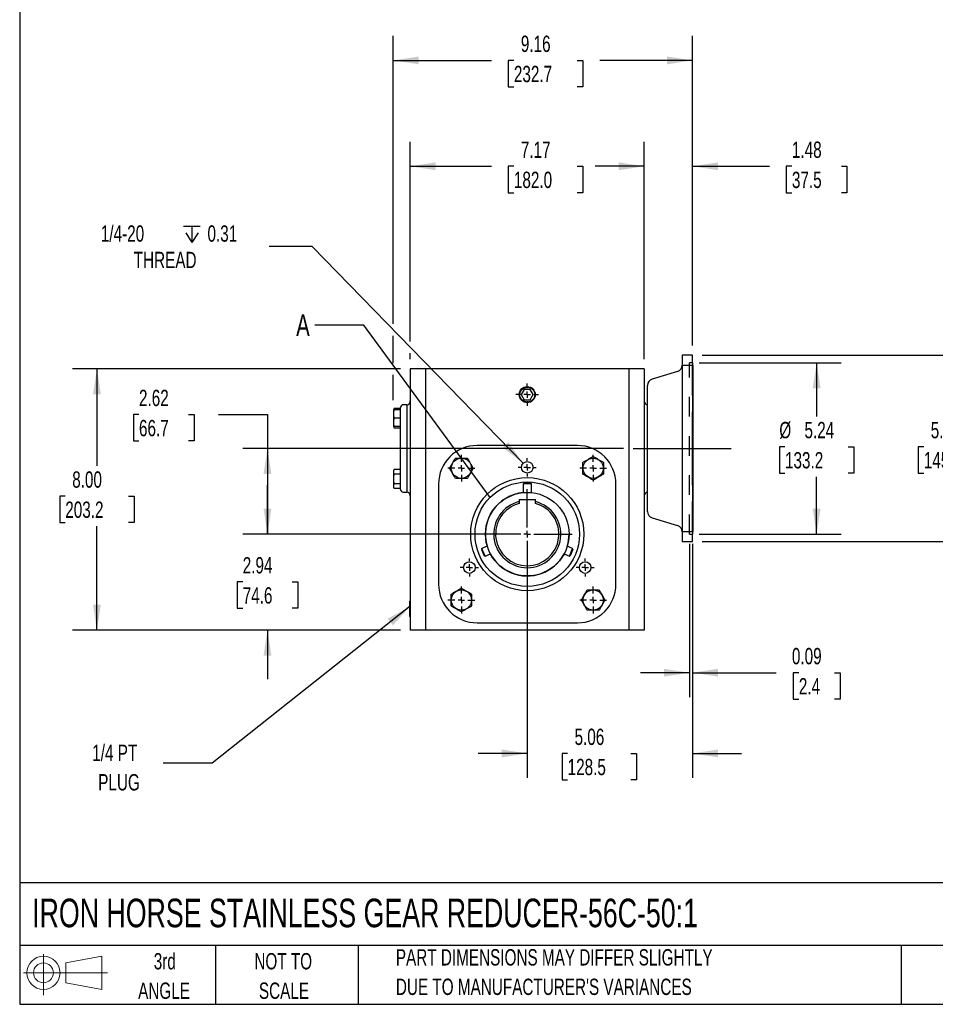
# Model space of a CAD drawing. Header units: inches. Extents: x 0.2 to 10.8, y 0.2 to 8.2.
# Tile 1 of 18: x 0.2 to 4.9, y 0.2 to 5.3. Entities that reach past the tile are written whole.
import ezdxf

# ---------------------------------------------------------------- set-up
doc = ezdxf.new("R2010")
doc.units = ezdxf.units.IN
doc.header["$MEASUREMENT"] = 0
doc.linetypes.add('CENTERX2', pattern=[0.8, 0.5, -0.1, 0.1, -0.1])
doc.linetypes.add('HIDDEN', pattern=[0.075, 0.05, -0.025])
for name, color, linetype in [('CENTER', 40, 'CENTERX2'), ('HIDDEN', 102, 'HIDDEN'), ('SLD-DEFPOINTS', 7, 'Continuous')]:
    doc.layers.add(name, color=color, linetype=linetype)
doc.layers.add('DIMENSIONS', color=140, linetype='Continuous', lineweight=25)
doc.layers.add('TEXT', color=140, linetype='Continuous', lineweight=25)
doc.styles.add('SLDTEXTSTYLE0', font='TXT', dxfattribs={"width": 0.7})
doc.dimstyles.new('SLDDIMSTYLE0', dxfattribs={"dimtxt": 0.084961, "dimasz": 0.13, "dimexe": 0, "dimexo": 0.0625, "dimgap": 0.02124, "dimtad": 0, "dimtih": 1, "dimtoh": 1, "dimlfac": 6, "dimrnd": 1e-09, "dimzin": 12, "dimdsep": 46, "dimtxsty": 'SLDTEXTSTYLE0', "dimsah": 1, "dimcen": 0.09, "dimadec": 0, "dimazin": 3, "dimtfac": 1, "dimtofl": 0, "dimtmove": 0, "dimatfit": 3, "dimfxl": 0, "dimfrac": 2, "dimtolj": 1, "dimtzin": 12, "dimarcsym": 0})
doc.dimstyles.new('SLDDIMSTYLE1', dxfattribs={"dimtxt": 0.084961, "dimasz": 0.13, "dimexe": 0, "dimexo": 0.0625, "dimgap": 0.02124, "dimtad": 0, "dimtih": 1, "dimtoh": 1, "dimlfac": 6, "dimrnd": 1e-09, "dimdsep": 46, "dimtxsty": 'SLDTEXTSTYLE0', "dimsah": 1, "dimcen": 0.09, "dimadec": 0, "dimazin": 2, "dimtfac": 1, "dimtmove": 0, "dimatfit": 0, "dimfxl": 0, "dimfrac": 2, "dimtolj": 1, "dimtzin": 12, "dimarcsym": 0})
doc.dimstyles.new('SLDDIMSTYLE2', dxfattribs={"dimtxt": 0.084961, "dimasz": 0.13, "dimexe": 0, "dimexo": 0.0625, "dimgap": 0.02124, "dimtad": 0, "dimtih": 1, "dimtoh": 1, "dimlfac": 6, "dimrnd": 1e-09, "dimzin": 12, "dimdsep": 46, "dimtxsty": 'SLDTEXTSTYLE0', "dimsah": 1, "dimcen": 0.09, "dimadec": 0, "dimazin": 3, "dimtfac": 1, "dimtmove": 0, "dimatfit": 0, "dimfxl": 0, "dimfrac": 2, "dimtolj": 1, "dimtzin": 12, "dimarcsym": 0})
doc.dimstyles.new('SLDDIMSTYLE3', dxfattribs={"dimtxt": 0.084961, "dimasz": 0.13, "dimexe": 0, "dimexo": 0.0625, "dimgap": 0.02124, "dimtad": 0, "dimtih": 1, "dimtoh": 1, "dimlfac": 6, "dimrnd": 1e-09, "dimzin": 4, "dimdsep": 46, "dimtxsty": 'SLDTEXTSTYLE0', "dimsah": 1, "dimcen": 0.09, "dimadec": 0, "dimazin": 1, "dimtfac": 1, "dimtofl": 0, "dimtmove": 0, "dimatfit": 3, "dimfxl": 0, "dimfrac": 2, "dimtolj": 1, "dimtzin": 12, "dimarcsym": 0})
doc.dimstyles.new('SLDDIMSTYLE4', dxfattribs={"dimtxt": 0.084961, "dimasz": 0.13, "dimexe": 0, "dimexo": 0.0625, "dimgap": 0.02124, "dimtad": 0, "dimtih": 1, "dimtoh": 1, "dimlfac": 6, "dimrnd": 1e-09, "dimzin": 12, "dimdsep": 46, "dimtxsty": 'SLDTEXTSTYLE0', "dimsah": 1, "dimcen": 0, "dimadec": 0, "dimazin": 3, "dimtfac": 1, "dimtofl": 0, "dimtmove": 0, "dimatfit": 3, "dimfxl": 0, "dimfrac": 2, "dimtolj": 1, "dimtzin": 12, "dimarcsym": 0})
doc.dimstyles.new('SLDDIMSTYLE5', dxfattribs={"dimtxt": 0.18, "dimasz": 0.13, "dimexe": 0, "dimexo": 0.0625, "dimgap": 0, "dimtad": 0, "dimtih": 1, "dimtoh": 1, "dimdec": 0, "dimrnd": 1e-09, "dimzin": 0, "dimdsep": 46, "dimtxsty": 'Standard', "dimsah": 1, "dimcen": 0.09, "dimadec": 0, "dimazin": 0, "dimtfac": 0.13, "dimtdec": 0, "dimtofl": 0, "dimtmove": 0, "dimatfit": 3, "dimfxl": 0, "dimfrac": 2, "dimtolj": 1, "dimtzin": 0, "dimarcsym": 0})
doc.dimstyles.new('SLDDIMSTYLE6', dxfattribs={"dimtxt": 0.18, "dimasz": 0.13, "dimexe": 0, "dimexo": 0.0625, "dimgap": 0, "dimtad": 0, "dimtih": 1, "dimtoh": 1, "dimdec": 0, "dimrnd": 1e-09, "dimzin": 0, "dimdsep": 46, "dimtxsty": 'Standard', "dimblk1": 'NONE', "dimblk2": 'NONE', "dimsah": 1, "dimcen": 0.09, "dimadec": 0, "dimazin": 0, "dimtfac": 0.13, "dimtdec": 0, "dimtofl": 0, "dimtmove": 0, "dimatfit": 3, "dimldrblk": 'NONE', "dimfxl": 0, "dimfrac": 2, "dimtolj": 1, "dimtzin": 0, "dimarcsym": 0})

# ---------------------------------------------------------------- blocks, each defined once
blk = doc.blocks.new('Block11')
at = {"color": 7, "linetype": 'Continuous', "lineweight": 18}
for p, q in [((0.1019, 0.2091), (0.1019, 0)), ((0.2157, 0.1641), (0.4006, 0.1981)), ((0.2157, 0.0628), (0.2157, 0.1641)), ((0.4006, 0.1981), (0.4006, 0.0288)), ((0, 0.1135), (0.4281, 0.1135)), ((0.2157, 0.0628), (0.4006, 0.0288))]:
    blk.add_line(p, q, dxfattribs=at)
for radius in [0.0846, 0.0506]:
    blk.add_circle((0.1019, 0.1135), radius, dxfattribs=at)
blk = doc.blocks.new('Block12')
at = {"layer": 'SLD-DEFPOINTS'}
blk.add_blockref('Block11', (0, 0), dxfattribs=at)
blk = doc.blocks.new('SW_NOTE_0_2')
at = {"layer": 'TEXT', "color": 0, "char_height": 0.083333, "attachment_point": 1, "style": 'SLDTEXTSTYLE0'}
for s, insert in [('PART DIMENSIONS MAY DIFFER SLIGHTLY', (0, 0.1074)), ("DUE TO MANUFACTURER'S VARIANCES", (0, -0.0431))]:
    blk.add_mtext(s, dxfattribs=dict(at, insert=insert))
blk = doc.blocks.new('SW_NOTE_0_3')
at = {"layer": 'TEXT', "color": 0, "char_height": 0.08333, "attachment_point": 2, "style": 'SLDTEXTSTYLE0'}
for s, insert in [('NOT TO', (0.207, 0.1074)), ('SCALE', (0.2108, -0.0431))]:
    blk.add_mtext(s, dxfattribs=dict(at, insert=insert))
blk = doc.blocks.new('SW_NOTE_0_4')
at = {"layer": 'TEXT', "color": 0, "char_height": 0.08333, "attachment_point": 2, "style": 'SLDTEXTSTYLE0'}
for s, insert in [('3rd', (0.0911, 0.1074)), ('ANGLE', (0.0873, -0.0431))]:
    blk.add_mtext(s, dxfattribs=dict(at, insert=insert))
blk = doc.blocks.new('_D')
at = {"layer": 'DIMENSIONS'}
for p, q in [((3.7181, 3.5251), (4.4427, 3.5251)), ((4.3177, 3.5251), (4.3177, 3.2515)), ((4.1562, 3.0974), (4.1276, 3.0974)), ((4.1276, 3.0974), (4.1276, 2.9624)), ((4.4793, 3.0974), (4.5078, 3.0974)), ((4.5078, 3.0974), (4.5078, 2.9624)), ((4.1276, 2.9624), (4.1562, 2.9624)), ((4.3177, 2.6511), (4.3177, 2.9434)), ((4.5078, 2.9624), (4.4793, 2.9624)), ((3.7181, 2.6511), (4.4427, 2.6511))]:
    blk.add_line(p, q, dxfattribs=at)
for points in [[(4.3177, 3.5251), (4.2977, 3.3951), (4.3377, 3.3951)], [(4.3177, 2.6511), (4.3377, 2.7811), (4.2977, 2.7811)]]:
    blk.add_solid(points, dxfattribs=at)
at = {"layer": 'DIMENSIONS', "char_height": 0.08333, "attachment_point": 1, "style": 'SLDTEXTSTYLE0'}
for s, insert in [('%%c', (4.1274, 3.2238)), ('5.24', (4.2557, 3.2238)), ('133.2', (4.1562, 3.0698))]:
    blk.add_mtext(s, dxfattribs=dict(at, insert=insert))
blk = doc.blocks.new('_D_1')
at = {"layer": 'DIMENSIONS'}
for p, q in [((3.6681, 2.6011), (3.6681, 1.8182)), ((3.6839, 2.6011), (3.6839, 1.8182)), ((3.6681, 1.9432), (3.4181, 1.9432)), ((3.6839, 1.9432), (4.1117, 1.9432)), ((4.2269, 1.9432), (4.1983, 1.9432)), ((4.1983, 1.9432), (4.1983, 1.8081)), ((4.4086, 1.9432), (4.4372, 1.9432)), ((4.4372, 1.9432), (4.4372, 1.8081)), ((4.1983, 1.8081), (4.2269, 1.8081)), ((4.4372, 1.8081), (4.4086, 1.8081))]:
    blk.add_line(p, q, dxfattribs=at)
for points in [[(3.6681, 1.9432), (3.5381, 1.9632), (3.5381, 1.9232)], [(3.6839, 1.9432), (3.8139, 1.9232), (3.8139, 1.9632)]]:
    blk.add_solid(points, dxfattribs=at)
at = {"layer": 'DIMENSIONS', "char_height": 0.08333, "attachment_point": 1, "style": 'SLDTEXTSTYLE0'}
for s, insert in [('0.09', (4.1915, 2.0696)), ('2.4', (4.2269, 1.9156))]:
    blk.add_mtext(s, dxfattribs=dict(at, insert=insert))
blk = doc.blocks.new('_D_2')
at = {"layer": 'DIMENSIONS'}
for p, q in [((0.8589, 3.2615), (0.8304, 3.2615)), ((0.8304, 3.2615), (0.8304, 3.1265)), ((1.1114, 3.2615), (1.1399, 3.2615)), ((1.1399, 3.2615), (1.1399, 3.1265)), ((1.2646, 3.2615), (1.5146, 3.2615)), ((1.5146, 3.2615), (1.5146, 3.0881)), ((0.8304, 3.1265), (0.8589, 3.1265)), ((1.1399, 3.1265), (1.1114, 3.1265)), ((3.3314, 3.0881), (1.3896, 3.0881)), ((1.5146, 3.0881), (1.5146, 2.6507)), ((2.7907, 2.6507), (1.3896, 2.6507))]:
    blk.add_line(p, q, dxfattribs=at)
for points in [[(1.5146, 3.0881), (1.4946, 2.9581), (1.5346, 2.9581)], [(1.5146, 2.6507), (1.5346, 2.7807), (1.4946, 2.7807)]]:
    blk.add_solid(points, dxfattribs=at)
at = {"layer": 'DIMENSIONS', "char_height": 0.08333, "attachment_point": 1, "style": 'SLDTEXTSTYLE0'}
for s, insert in [('2.62', (0.8589, 3.388)), ('66.7', (0.8589, 3.2339))]:
    blk.add_mtext(s, dxfattribs=dict(at, insert=insert))
blk = doc.blocks.new('_D_3')
at = {"layer": 'DIMENSIONS'}
for p, q in [((1.5146, 2.6507), (1.5146, 2.9007)), ((2.7907, 2.6507), (1.3896, 2.6507)), ((1.3883, 2.4071), (1.3598, 2.4071)), ((1.3598, 2.4071), (1.3598, 2.272)), ((1.6408, 2.4071), (1.6693, 2.4071)), ((1.6693, 2.4071), (1.6693, 2.272)), ((1.3598, 2.272), (1.3883, 2.272)), ((1.6693, 2.272), (1.6408, 2.272)), ((2.1936, 2.161), (1.3896, 2.161)), ((1.5146, 2.161), (1.5146, 1.911))]:
    blk.add_line(p, q, dxfattribs=at)
for points in [[(1.5146, 2.6507), (1.5346, 2.7807), (1.4946, 2.7807)], [(1.5146, 2.161), (1.4946, 2.031), (1.5346, 2.031)]]:
    blk.add_solid(points, dxfattribs=at)
at = {"layer": 'DIMENSIONS', "char_height": 0.08333, "attachment_point": 1, "style": 'SLDTEXTSTYLE0'}
for s, insert in [('2.94', (1.3883, 2.5335)), ('74.6', (1.3883, 2.3795))]:
    blk.add_mtext(s, dxfattribs=dict(at, insert=insert))
blk = doc.blocks.new('_D_4')
at = {"layer": 'DIMENSIONS'}
for p, q in [((2.1936, 3.4943), (0.5192, 3.4943)), ((0.6442, 3.4943), (0.6442, 2.9989)), ((0.4826, 2.8448), (0.4541, 2.8448)), ((0.4541, 2.8448), (0.4541, 2.7098)), ((0.8058, 2.8448), (0.8343, 2.8448)), ((0.8343, 2.8448), (0.8343, 2.7098)), ((0.4541, 2.7098), (0.4826, 2.7098)), ((0.6442, 2.161), (0.6442, 2.6908)), ((0.8343, 2.7098), (0.8058, 2.7098)), ((2.1936, 2.161), (0.5192, 2.161))]:
    blk.add_line(p, q, dxfattribs=at)
for points in [[(0.6442, 3.4943), (0.6242, 3.3643), (0.6642, 3.3643)], [(0.6442, 2.161), (0.6642, 2.291), (0.6242, 2.291)]]:
    blk.add_solid(points, dxfattribs=at)
at = {"layer": 'DIMENSIONS', "char_height": 0.08333, "attachment_point": 1, "style": 'SLDTEXTSTYLE0'}
for s, insert in [('8.00', (0.518, 2.9713)), ('203.2', (0.4826, 2.8172))]:
    blk.add_mtext(s, dxfattribs=dict(at, insert=insert))
blk = doc.blocks.new('_D_5')
at = {"layer": 'DIMENSIONS'}
for p, q in [((3.4378, 3.5443), (3.4378, 4.6541)), ((3.6839, 3.6139), (3.6839, 4.6541)), ((3.4378, 4.5291), (3.1878, 4.5291)), ((3.6839, 4.5291), (4.0764, 4.5291)), ((4.1915, 4.5291), (4.163, 4.5291)), ((4.163, 4.5291), (4.163, 4.394)), ((4.444, 4.5291), (4.4725, 4.5291)), ((4.4725, 4.5291), (4.4725, 4.394)), ((4.163, 4.394), (4.1915, 4.394)), ((4.4725, 4.394), (4.444, 4.394))]:
    blk.add_line(p, q, dxfattribs=at)
for points in [[(3.4378, 4.5291), (3.3078, 4.5491), (3.3078, 4.5091)], [(3.6839, 4.5291), (3.8139, 4.5091), (3.8139, 4.5491)]]:
    blk.add_solid(points, dxfattribs=at)
at = {"layer": 'DIMENSIONS', "char_height": 0.08333, "attachment_point": 1, "style": 'SLDTEXTSTYLE0'}
for s, insert in [('1.48', (4.1915, 4.6555)), ('37.5', (4.1915, 4.5015))]:
    blk.add_mtext(s, dxfattribs=dict(at, insert=insert))
blk = doc.blocks.new('_D_6')
at = {"layer": 'DIMENSIONS'}
for p, q in [((2.2436, 3.635), (2.2436, 4.6541)), ((3.4378, 3.5443), (3.4378, 4.6541)), ((2.2436, 4.5291), (2.6574, 4.5291)), ((2.7725, 4.5291), (2.744, 4.5291)), ((2.744, 4.5291), (2.744, 4.394)), ((3.0957, 4.5291), (3.1242, 4.5291)), ((3.1242, 4.5291), (3.1242, 4.394)), ((3.4378, 4.5291), (3.2108, 4.5291)), ((2.744, 4.394), (2.7725, 4.394)), ((3.1242, 4.394), (3.0957, 4.394)), ((2.2436, 3.5443), (2.2436, 3.575))]:
    blk.add_line(p, q, dxfattribs=at)
for points in [[(2.2436, 4.5291), (2.3736, 4.5091), (2.3736, 4.5491)], [(3.4378, 4.5291), (3.3078, 4.5491), (3.3078, 4.5091)]]:
    blk.add_solid(points, dxfattribs=at)
at = {"layer": 'DIMENSIONS', "char_height": 0.08333, "attachment_point": 1, "style": 'SLDTEXTSTYLE0'}
for s, insert in [('7.17', (2.8079, 4.6555)), ('182.0', (2.7725, 4.5015))]:
    blk.add_mtext(s, dxfattribs=dict(at, insert=insert))
blk = doc.blocks.new('_D_7')
at = {"layer": 'DIMENSIONS'}
for p, q in [((2.1571, 3.7238), (2.1571, 5.1947)), ((3.6839, 3.6139), (3.6839, 5.1947)), ((2.1571, 5.0697), (2.6574, 5.0697)), ((2.7725, 5.0697), (2.744, 5.0697)), ((2.744, 5.0697), (2.744, 4.9347)), ((3.0957, 5.0697), (3.1242, 5.0697)), ((3.1242, 5.0697), (3.1242, 4.9347)), ((3.6839, 5.0697), (3.2108, 5.0697)), ((2.744, 4.9347), (2.7725, 4.9347)), ((3.1242, 4.9347), (3.0957, 4.9347)), ((2.1571, 3.5243), (2.1571, 3.6638)), ((2.1571, 3.3355), (2.1571, 3.4643))]:
    blk.add_line(p, q, dxfattribs=at)
for points in [[(2.1571, 5.0697), (2.2871, 5.0497), (2.2871, 5.0897)], [(3.6839, 5.0697), (3.5539, 5.0897), (3.5539, 5.0497)]]:
    blk.add_solid(points, dxfattribs=at)
at = {"layer": 'DIMENSIONS', "char_height": 0.08333, "attachment_point": 1, "style": 'SLDTEXTSTYLE0'}
for s, insert in [('9.16', (2.8079, 5.1962)), ('232.7', (2.7725, 5.0421))]:
    blk.add_mtext(s, dxfattribs=dict(at, insert=insert))
blk = doc.blocks.new('_D_8')
at = {"layer": 'DIMENSIONS'}
for p, q in [((3.7339, 3.5639), (5.1514, 3.5639)), ((5.0264, 3.5639), (5.0264, 3.2515)), ((4.8648, 3.0974), (4.8363, 3.0974)), ((4.8363, 3.0974), (4.8363, 2.9624)), ((5.188, 3.0974), (5.2165, 3.0974)), ((5.2165, 3.0974), (5.2165, 2.9624)), ((4.8363, 2.9624), (4.8648, 2.9624)), ((5.0264, 2.6124), (5.0264, 2.9434)), ((5.2165, 2.9624), (5.188, 2.9624)), ((3.7339, 2.6124), (5.1514, 2.6124))]:
    blk.add_line(p, q, dxfattribs=at)
for points in [[(5.0264, 3.5639), (5.0064, 3.4339), (5.0464, 3.4339)], [(5.0264, 2.6124), (5.0464, 2.7424), (5.0064, 2.7424)]]:
    blk.add_solid(points, dxfattribs=at)
at = {"layer": 'DIMENSIONS', "char_height": 0.08333, "attachment_point": 1, "style": 'SLDTEXTSTYLE0'}
for s, insert in [('5.71', (4.9002, 3.2238)), ('145.0', (4.8648, 3.0698))]:
    blk.add_mtext(s, dxfattribs=dict(at, insert=insert))
blk = doc.blocks.new('_D_9')
at = {"layer": 'DIMENSIONS'}
for p, q in [((2.8407, 2.6007), (2.8407, 1.406)), ((3.6839, 2.5624), (3.6839, 1.406)), ((2.8407, 1.531), (2.5907, 1.531)), ((3.0468, 1.531), (3.0182, 1.531)), ((3.0182, 1.531), (3.0182, 1.396)), ((3.3699, 1.531), (3.3984, 1.531)), ((3.3984, 1.531), (3.3984, 1.396)), ((3.6839, 1.531), (3.9339, 1.531)), ((3.0182, 1.396), (3.0468, 1.396)), ((3.3984, 1.396), (3.3699, 1.396))]:
    blk.add_line(p, q, dxfattribs=at)
for points in [[(2.8407, 1.531), (2.7107, 1.551), (2.7107, 1.511)], [(3.6839, 1.531), (3.8139, 1.511), (3.8139, 1.551)]]:
    blk.add_solid(points, dxfattribs=at)
at = {"layer": 'DIMENSIONS', "char_height": 0.08333, "attachment_point": 1, "style": 'SLDTEXTSTYLE0'}
for s, insert in [('5.06', (3.0821, 1.6575)), ('128.5', (3.0468, 1.5034))]:
    blk.add_mtext(s, dxfattribs=dict(at, insert=insert))
blk = doc.blocks.new('SW_SYMBOL_HOLE_DEPTH')
at = {"layer": 'DIMENSIONS', "color": 0}
for p, q in [((0, 34.4), (31.5, 34.4)), ((3.9, 21.9), (15.7, 3)), ((15.7, 34.4), (15.7, 3)), ((27.6, 21.9), (15.7, 3))]:
    blk.add_line(p, q, dxfattribs=at)
blk = doc.blocks.new('_D_10')
at = {"layer": 'DIMENSIONS'}
for p, q in [((1.7421, 4.1199), (1.5233, 4.1199)), ((2.8201, 3.013), (1.7421, 4.1199))]:
    blk.add_line(p, q, dxfattribs=at)
blk.add_solid([(2.8201, 3.013), (2.7437, 3.1201), (2.7151, 3.0922)], dxfattribs=at)
at = {"layer": 'DIMENSIONS', "xscale": 0.002688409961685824, "yscale": 0.002688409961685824, "zscale": 0.002688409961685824}
blk.add_blockref('SW_SYMBOL_HOLE_DEPTH', (1.0869, 4.1312), dxfattribs=at)
at = {"layer": 'DIMENSIONS', "char_height": 0.08333, "attachment_point": 1, "style": 'SLDTEXTSTYLE0'}
for s, insert in [('1/4-20', (0.6642, 4.2274)), ('0.31', (1.2084, 4.2274)), ('THREAD', (0.832, 4.0923))]:
    blk.add_mtext(s, dxfattribs=dict(at, insert=insert))
blk = doc.blocks.new('SW_NOTE_0_6')
at = {"layer": 'TEXT', "color": 0, "char_height": 0.08333, "attachment_point": 2, "style": 'SLDTEXTSTYLE0'}
for s, insert in [('1/4 PT', (-0.2468, 0.094)), ('PLUG', (-0.2248, -0.0565))]:
    blk.add_mtext(s, dxfattribs=dict(at, insert=insert))
blk = doc.blocks.new('SW_CENTERMARKSYMBOL_0')
at = {"layer": 'CENTER', "color": 0}
for p, q in [((0, 0.0333), (0, 0.0683)), ((-0.0333, 0), (-0.0683, 0)), ((0, 0), (-0.0167, 0)), ((0, 0), (0, 0.0167)), ((0, 0), (0, -0.0167)), ((0, 0), (0.0167, 0)), ((0.0333, 0), (0.0683, 0)), ((0, -0.0333), (0, -0.0683))]:
    blk.add_line(p, q, dxfattribs=at)
blk = doc.blocks.new('SW_CENTERMARKSYMBOL_1')
at = {"layer": 'CENTER', "color": 0}
for p, q in [((0, 0.0333), (0, 0.0576)), ((-0.0333, 0), (-0.0576, 0)), ((0, 0), (-0.0167, 0)), ((0, 0), (0, 0.0167)), ((0, 0), (0, -0.0167)), ((0, 0), (0.0167, 0)), ((0.0333, 0), (0.0576, 0)), ((0, -0.0333), (0, -0.0576))]:
    blk.add_line(p, q, dxfattribs=at)
blk = doc.blocks.new('SW_CENTERMARKSYMBOL_2')
at = {"layer": 'CENTER', "color": 0}
for p, q in [((0, 0.0333), (0, 0.2299)), ((-0.0333, 0), (-0.2299, 0)), ((0, 0), (-0.0167, 0)), ((0, 0), (0, 0.0167)), ((0, 0), (0, -0.0167)), ((0, 0), (0.0167, 0)), ((0.0333, 0), (0.2299, 0)), ((0, -0.0333), (0, -0.2299))]:
    blk.add_line(p, q, dxfattribs=at)
blk = doc.blocks.new('SW_CENTERMARKSYMBOL_3')
at = {"layer": 'CENTER', "color": 0}
for p, q in [((0, 0.0333), (0, 0.0683)), ((-0.0333, 0), (-0.0683, 0)), ((0, 0), (-0.0167, 0)), ((0, 0), (0, 0.0167)), ((0, 0), (0, -0.0167)), ((0, 0), (0.0167, 0)), ((0.0333, 0), (0.0683, 0)), ((0, -0.0333), (0, -0.0683))]:
    blk.add_line(p, q, dxfattribs=at)
blk = doc.blocks.new('SW_CENTERMARKSYMBOL_4')
at = {"layer": 'CENTER', "color": 0}
for p, q in [((-0.0333, 0), (-0.0462, 0)), ((0, 0), (-0.0167, 0)), ((0, 0.0333), (0, 0.0462)), ((0, 0), (0, 0.0167)), ((0, 0), (0, -0.0167)), ((0, 0), (0.0167, 0)), ((0.0333, 0), (0.0462, 0)), ((0, -0.0333), (0, -0.0462))]:
    blk.add_line(p, q, dxfattribs=at)
blk = doc.blocks.new('SW_CENTERMARKSYMBOL_5')
at = {"layer": 'CENTER', "color": 0}
for p, q in [((-0.0333, 0), (-0.0462, 0)), ((0, 0), (-0.0167, 0)), ((0, 0.0333), (0, 0.0462)), ((0, 0), (0, 0.0167)), ((0, 0), (0, -0.0167)), ((0, 0), (0.0167, 0)), ((0.0333, 0), (0.0462, 0)), ((0, -0.0333), (0, -0.0462))]:
    blk.add_line(p, q, dxfattribs=at)
blk = doc.blocks.new('SW_CENTERMARKSYMBOL_6')
at = {"layer": 'CENTER', "color": 0}
for p, q in [((0, 0.0333), (0, 0.0683)), ((-0.0333, 0), (-0.0683, 0)), ((0, 0), (-0.0167, 0)), ((0, 0), (0, 0.0167)), ((0, 0), (0, -0.0167)), ((0, 0), (0.0167, 0)), ((0.0333, 0), (0.0683, 0)), ((0, -0.0333), (0, -0.0683))]:
    blk.add_line(p, q, dxfattribs=at)
blk = doc.blocks.new('SW_CENTERMARKSYMBOL_7')
at = {"layer": 'CENTER', "color": 0}
for p, q in [((0, 0.0333), (0, 0.0683)), ((-0.0333, 0), (-0.0683, 0)), ((0, 0), (-0.0167, 0)), ((0, 0), (0, 0.0167)), ((0, 0), (0, -0.0167)), ((0, 0), (0.0167, 0)), ((0.0333, 0), (0.0683, 0)), ((0, -0.0333), (0, -0.0683))]:
    blk.add_line(p, q, dxfattribs=at)
blk = doc.blocks.new('SW_CENTERMARKSYMBOL_8')
at = {"layer": 'CENTER', "color": 0}
for p, q in [((-0.0333, 0), (-0.0462, 0)), ((0, 0), (-0.0167, 0)), ((0, 0.0333), (0, 0.0462)), ((0, 0), (0, 0.0167)), ((0, 0), (0, -0.0167)), ((0, 0), (0.0167, 0)), ((0.0333, 0), (0.0462, 0)), ((0, -0.0333), (0, -0.0462))]:
    blk.add_line(p, q, dxfattribs=at)
blk = doc.blocks.new('_None')

msp = doc.modelspace()

# ---------------------------------------------------------------- linework, layer by layer
for p, q in [((3.68388723, 3.56385616), (3.63139379, 3.56385616)), ((3.63139379, 3.56385616), (3.63139379, 3.52577471)), ((3.63139379, 3.52577471), (3.63139379, 3.51189368)), ((3.68388723, 3.52577471), (3.68388723, 3.56385616)), ((3.68388723, 3.52577471), (3.68388723, 3.51194274)), ((2.24359852, 3.49430235), (2.24359852, 2.16096902)), ((2.32233868, 3.49430235), (2.24359852, 3.49430235)), ((2.32233868, 2.16096902), (2.32233868, 3.49430235)), ((3.35908408, 3.49430235), (2.32233868, 3.49430235)), ((3.35908408, 3.49430235), (3.35908408, 2.16096902)), ((3.43782424, 3.49430235), (3.35908408, 3.49430235)), ((3.43782424, 3.49430235), (3.43782424, 2.16096902)), ((3.60813794, 3.48167552), (3.47748429, 3.44191137)), ((3.68388723, 3.51194274), (3.63139379, 3.51194274)), ((3.63139379, 3.51194274), (3.63139379, 3.49535969)), ((3.63139379, 3.49535969), (3.63139379, 3.45026049)), ((3.68388723, 3.49535969), (3.68388723, 3.51194274)), ((3.68388723, 3.45026049), (3.68388723, 3.49535969)), ((3.68782424, 2.67015537), (3.68782424, 3.50611338)), ((3.63139379, 3.45026049), (3.63139379, 3.4041202)), ((3.68388723, 3.4041202), (3.68388723, 3.45026049)), ((2.82555783, 3.38931548), (2.81040428, 3.36306876)), ((2.85586493, 3.38931548), (2.82555783, 3.38931548)), ((2.87101848, 3.36306876), (2.85586493, 3.38931548)), ((3.63139379, 3.4041202), (3.63139379, 3.3594171)), ((3.68388723, 3.3594171), (3.68388723, 3.4041202)), ((2.81040428, 3.36306876), (2.82555783, 3.33682204)), ((2.82555783, 3.33682204), (2.85586493, 3.33682204)), ((2.85586493, 3.33682204), (2.87101848, 3.36306876)), ((3.63139379, 3.3594171), (3.63139379, 3.2746341)), ((3.68388723, 3.3594171), (3.68388723, 3.2746341)), ((2.15749025, 3.28621887), (2.15714839, 3.28548574)), ((2.15714839, 3.28548574), (2.15714839, 3.24356795)), ((2.160567, 3.29281699), (2.15749025, 3.28621887)), ((2.160567, 3.29281699), (2.15846486, 3.28621887)), ((2.19438592, 3.29281699), (2.160567, 3.29281699)), ((2.19438592, 3.28621887), (2.160567, 3.28621887)), ((2.22719432, 3.31123149), (2.20750928, 3.31123149)), ((2.22719432, 3.24561469), (2.22719432, 3.31123149)), ((3.63139379, 3.2746341), (3.63139379, 2.90163465)), ((3.68388723, 2.90163465), (3.68388723, 3.2746341)), ((2.15714839, 3.24356795), (2.15714839, 3.20165016)), ((2.19438592, 3.24356795), (2.160567, 3.24356795)), ((2.19438592, 2.93065406), (2.19438592, 3.24561469)), ((2.22719432, 2.93065406), (2.22719432, 3.24561469)), ((2.15714839, 3.20165016), (2.15749025, 3.20091703)), ((2.15749025, 3.20091703), (2.160567, 3.19431891)), ((2.19438592, 3.20091703), (2.160567, 3.20091703)), ((2.160567, 3.19431891), (2.19438592, 3.19431891)), ((3.09661689, 3.10342309), (2.58480587, 3.10342309)), ((2.160567, 2.98194983), (2.15714839, 2.97461859)), ((2.15714839, 2.97461859), (2.15714839, 2.890783)), ((2.160567, 2.98194983), (2.19438592, 2.98194983)), ((2.19438592, 2.95732532), (2.160567, 2.95732532)), ((2.22719432, 2.86503726), (2.22719432, 2.93065406)), ((2.15714839, 2.890783), (2.160567, 2.88345176)), ((2.19438592, 2.90807628), (2.160567, 2.90807628)), ((2.19438592, 2.88345176), (2.160567, 2.88345176)), ((2.38795547, 2.90657269), (2.38795547, 2.39476167)), ((2.82321138, 2.9116662), (2.81987805, 2.90833286)), ((2.81987805, 2.90833286), (2.81987805, 2.86290171)), ((2.86154471, 2.90833286), (2.81987805, 2.90833286)), ((2.82321138, 2.9116662), (2.85821138, 2.9116662)), ((2.86154471, 2.90833286), (2.85821138, 2.9116662)), ((2.86154471, 2.86290171), (2.86154471, 2.90833286)), ((3.29346728, 2.39476167), (3.29346728, 2.90657269)), ((3.63139379, 2.90163465), (3.63139379, 2.81685164)), ((3.68388723, 2.90163465), (3.68388723, 2.81685164)), ((2.20750928, 2.86503726), (2.22719432, 2.86503726)), ((2.79904471, 2.82833286), (2.88237805, 2.82833286)), ((2.79904471, 2.82833286), (2.79904471, 2.81682335)), ((2.88237805, 2.81682335), (2.88237805, 2.82833286)), ((3.63139379, 2.81685164), (3.63139379, 2.77214854)), ((3.68388723, 2.77214854), (3.68388723, 2.81685164)), ((3.63139379, 2.77214854), (3.63139379, 2.72600826)), ((3.68388723, 2.72600826), (3.68388723, 2.77214854)), ((3.47748429, 2.73435738), (3.60813794, 2.69459322)), ((3.63139379, 2.72600826), (3.63139379, 2.68090906)), ((3.68388723, 2.68090906), (3.68388723, 2.72600826)), ((3.63139379, 2.68090906), (3.63139379, 2.66432601)), ((3.68388723, 2.66432601), (3.68388723, 2.68090906)), ((3.63139379, 2.66437507), (3.63139379, 2.65049403)), ((3.63139379, 2.66432601), (3.68388723, 2.66432601)), ((3.63139379, 2.65049403), (3.63139379, 2.61241259)), ((3.68388723, 2.66432601), (3.68388723, 2.65049403)), ((3.68388723, 2.61241259), (3.68388723, 2.65049403)), ((2.6096604, 2.57751257), (2.60785641, 2.57315736)), ((2.60785641, 2.57315736), (2.62125033, 2.54082157)), ((2.63665967, 2.58869604), (2.6096604, 2.57751257)), ((2.62560554, 2.53901759), (2.6096604, 2.57751257)), ((3.07176236, 2.57751257), (3.04476308, 2.58869604)), ((3.05581722, 2.53901759), (3.07176236, 2.57751257)), ((3.07356635, 2.57315736), (3.06017243, 2.54082157)), ((3.07356635, 2.57315736), (3.07176236, 2.57751257)), ((3.63139379, 2.61241259), (3.68388723, 2.61241259)), ((2.62125033, 2.54082157), (2.62560554, 2.53901759)), ((2.62560554, 2.53901759), (2.65260482, 2.55020105)), ((3.02881794, 2.55020105), (3.05581722, 2.53901759)), ((3.05581722, 2.53901759), (3.06017243, 2.54082157)), ((2.24284697, 2.31047994), (2.23966151, 2.30729448)), ((2.23966151, 2.30729448), (2.23966151, 2.23117899)), ((2.24359852, 2.31045744), (2.24284697, 2.31047994)), ((2.24284697, 2.31047994), (2.24284697, 2.22799353)), ((2.23966151, 2.23117899), (2.24284697, 2.22799353)), ((2.24284697, 2.22799353), (2.24359852, 2.22801603)), ((2.58480587, 2.19791128), (3.09661689, 2.19791128)), ((2.32233868, 2.16096902), (2.24359852, 2.16096902)), ((3.35908408, 2.16096902), (2.32233868, 2.16096902)), ((3.43782424, 2.16096902), (3.35908408, 2.16096902))]:
    msp.add_line(p, q)
for centre, radius in [((2.84071138, 3.36306876), 0.04096908), ((2.84071138, 3.36306876), 0.03805774), ((2.50432528, 2.98705328), 0.05159113), ((2.84071138, 2.99187453), 0.02952756), ((3.17709748, 2.98705328), 0.05159113), ((2.84071138, 2.65066718), 0.28871391), ((2.84071138, 2.65066718), 0.21325459), ((2.54521715, 2.48006351), 0.02952756), ((3.13620561, 2.48006351), 0.02952756), ((2.50432528, 2.31428108), 0.05159113), ((3.17709748, 2.31428108), 0.05159113)]:
    msp.add_circle(centre, radius)
for centre, radius, start, end in [((3.59858539, 3.51306246), 0.0328084, 286.92751306, 0), ((3.67798172, 3.50611338), 0.00984252, 0, 53.13010235), ((3.48703684, 3.41052443), 0.0328084, 106.92751306, 180), ((2.22391348, 3.3306412), 0.01968504, 279.59406823, 0), ((3.45750928, 3.3306412), 0.01968504, 180, 260.40593177), ((2.20750928, 3.29810813), 0.01312336, 90, 180), ((2.58480587, 2.90657269), 0.19685039, 90, 180), ((3.09661689, 2.90657269), 0.19685039, 0, 90), ((2.20750928, 2.87816062), 0.01312336, 180, 270), ((2.22391348, 2.84562755), 0.01968504, 0, 80.40593177), ((2.84071138, 2.65066718), 0.21325459, 95.60629871, 196.89370129), ((2.84071138, 2.65066718), 0.17130085, 104.0776564, 75.9223436), ((3.45750928, 2.84562755), 0.01968504, 99.59406823, 180), ((2.84071138, 2.65066718), 0.16145833, 104.95524832, 75.04475168), ((3.48703684, 2.76574432), 0.0328084, 180, 253.07248694), ((3.59858539, 2.66320628), 0.0328084, 0, 73.07248694), ((3.67798172, 2.67015537), 0.00984252, 306.86989765, 0), ((2.84071138, 2.65066718), 0.21325459, 343.10629871, 0), ((2.84071138, 2.65066718), 0.21325459, 208.10629871, 247.47732641), ((2.84071138, 2.65066718), 0.21325459, 247.47732641, 331.89370129), ((2.58480587, 2.39476167), 0.19685039, 180, 270), ((3.09661689, 2.39476167), 0.19685039, 270, 0)]:
    msp.add_arc(centre, radius, start, end)
for points, knots in [([(3.45422844, 3.08813437), (3.45422844, 3.17363511), (3.45422844, 3.25564042), (3.45422844, 3.37655672), (3.45422844, 3.41052443), (3.45422844, 3.41052443)], [0, 0, 0, 0, 0.5, 0.5, 1, 1, 1, 1]), ([(2.160567, 3.28621887), (2.15962098, 3.28270495), (2.15884776, 3.2791812), (2.1577832, 3.27210627), (2.1574952, 3.2685549), (2.15748542, 3.26141993), (2.15776524, 3.25782982), (2.15883708, 3.25064756), (2.15961755, 3.24709458), (2.160567, 3.24356795)], [0, 0, 0, 0, 0.25, 0.25, 0.5, 0.5, 0.75, 0.75, 1, 1, 1, 1]), ([(2.15792024, 3.28621887), (2.15787662, 3.28621887), (2.15778213, 3.28621887), (2.15959245, 3.28621887), (2.160567, 3.28621887)], [0, 0, 0, 0, 0.46167203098, 1, 1, 1, 1]), ([(2.19438592, 3.24561469), (2.19438592, 3.24625572), (2.19438592, 3.2475366), (2.19438592, 3.24945441), (2.19438592, 3.25136606), (2.19438592, 3.25327159), (2.19438592, 3.25620894), (2.19438592, 3.26014282), (2.19438592, 3.26503315), (2.19438592, 3.26980299), (2.19438592, 3.27597589), (2.19438592, 3.28299861), (2.19438592, 3.28869842), (2.19438592, 3.2923046), (2.19438592, 3.2944754), (2.19438592, 3.29614399), (2.19438592, 3.2971688), (2.19438592, 3.29774858), (2.19438592, 3.29805213), (2.19438592, 3.29808945), (2.19438592, 3.29810813)], [0, 0, 0, 0, 0.0233375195, 0.0466314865, 0.0699131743, 0.0932139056, 0.1165649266, 0.178307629, 0.240092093, 0.3044089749, 0.3687677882, 0.5000056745, 0.6312435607, 0.695560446, 0.7599192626, 0.8216619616, 0.8834464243, 0.9223124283, 0.9611152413, 1, 1, 1, 1]), ([(2.160567, 3.24356795), (2.15962098, 3.24005404), (2.15884776, 3.23653028), (2.1577832, 3.22945535), (2.1574952, 3.22590398), (2.15748542, 3.21876901), (2.15776524, 3.2151789), (2.15883708, 3.20799664), (2.15961755, 3.20444366), (2.160567, 3.20091703)], [0, 0, 0, 0, 0.25, 0.25, 0.5, 0.5, 0.75, 0.75, 1, 1, 1, 1]), ([(2.160567, 3.20091703), (2.15924006, 3.20091703), (2.1573973, 3.20091703), (2.15780588, 3.20091703), (2.15792024, 3.20091703)], [0, 0, 0, 0, 0.72008582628, 1, 1, 1, 1]), ([(3.45422844, 2.76574432), (3.45422844, 2.76574432), (3.45422844, 2.79971202), (3.45422844, 2.92062833), (3.45422844, 3.00263363), (3.45422844, 3.08813437)], [0, 0, 0, 0, 0.5, 0.5, 1, 1, 1, 1]), ([(2.44371108, 2.98705328), (2.44620801, 2.9913781), (2.44871194, 2.99571502), (2.45373928, 3.00442263), (2.45626283, 3.00879355), (2.46133283, 3.01757506), (2.46388391, 3.02199365), (2.46898751, 3.03083335), (2.47151221, 3.03520626), (2.47401818, 3.03954672)], [0, 0, 0, 0, 0.25, 0.25, 0.5, 0.5, 0.75, 0.75, 1, 1, 1, 1]), ([(2.47401818, 3.03954672), (2.47901205, 3.03954672), (2.4840199, 3.03954672), (2.49407458, 3.03954672), (2.49912168, 3.03954672), (2.50926169, 3.03954672), (2.51436384, 3.03954672), (2.52457105, 3.03954672), (2.52962044, 3.03954672), (2.53463238, 3.03954672)], [0, 0, 0, 0, 0.25, 0.25, 0.5, 0.5, 0.75, 0.75, 1, 1, 1, 1]), ([(2.53463238, 3.03954672), (2.53712931, 3.0352219), (2.53963324, 3.03088498), (2.54466058, 3.02217737), (2.54718413, 3.01780645), (2.55225414, 3.00902494), (2.55480521, 3.00460635), (2.55990882, 2.99576665), (2.56243351, 2.99139374), (2.56493948, 2.98705328)], [0, 0, 0, 0, 0.25, 0.25, 0.5, 0.5, 0.75, 0.75, 1, 1, 1, 1]), ([(3.12460404, 3.01736038), (3.12892886, 3.01985732), (3.13326578, 3.02236124), (3.14197339, 3.02738858), (3.14634431, 3.02991213), (3.15512582, 3.03498214), (3.15954441, 3.03753321), (3.16838411, 3.04263682), (3.17275702, 3.04516152), (3.17709748, 3.04766748)], [0, 0, 0, 0, 0.25, 0.25, 0.5, 0.5, 0.75, 0.75, 1, 1, 1, 1]), ([(3.12460404, 2.95674618), (3.12460404, 2.96174005), (3.12460404, 2.9667479), (3.12460404, 2.97680258), (3.12460404, 2.98184968), (3.12460404, 2.99198969), (3.12460404, 2.99709184), (3.12460404, 3.00729905), (3.12460404, 3.01234845), (3.12460404, 3.01736038)], [0, 0, 0, 0, 0.25, 0.25, 0.5, 0.5, 0.75, 0.75, 1, 1, 1, 1]), ([(3.17709748, 3.04766748), (3.1814223, 3.04517055), (3.18575922, 3.04266662), (3.19446683, 3.03763928), (3.19883775, 3.03511573), (3.20761926, 3.03004573), (3.21203784, 3.02749465), (3.22087755, 3.02239105), (3.22525045, 3.01986635), (3.22959092, 3.01736038)], [0, 0, 0, 0, 0.25, 0.25, 0.5, 0.5, 0.75, 0.75, 1, 1, 1, 1]), ([(3.22959092, 3.01736038), (3.22959092, 3.01236651), (3.22959092, 3.00735866), (3.22959092, 2.99730398), (3.22959092, 2.99225688), (3.22959092, 2.98211687), (3.22959092, 2.97701472), (3.22959092, 2.96680751), (3.22959092, 2.96175812), (3.22959092, 2.95674618)], [0, 0, 0, 0, 0.25, 0.25, 0.5, 0.5, 0.75, 0.75, 1, 1, 1, 1]), ([(2.160567, 2.98194983), (2.15962098, 2.97992108), (2.15884776, 2.97788664), (2.1577832, 2.97380192), (2.1574952, 2.97175154), (2.15748542, 2.96763216), (2.15776524, 2.96555941), (2.15883708, 2.96141273), (2.15961755, 2.95936141), (2.160567, 2.95732532)], [0, 0, 0, 0, 0.25, 0.25, 0.5, 0.5, 0.75, 0.75, 1, 1, 1, 1]), ([(2.47401818, 2.93455984), (2.47152124, 2.93888466), (2.46901732, 2.94322159), (2.46398998, 2.9519292), (2.46146643, 2.95630011), (2.45639642, 2.96508162), (2.45384535, 2.96950021), (2.44874174, 2.97833992), (2.44621704, 2.98271282), (2.44371108, 2.98705328)], [0, 0, 0, 0, 0.25, 0.25, 0.5, 0.5, 0.75, 0.75, 1, 1, 1, 1]), ([(2.56493948, 2.98705328), (2.56244255, 2.98272846), (2.55993862, 2.97839154), (2.55491128, 2.96968393), (2.55238773, 2.96531301), (2.54731772, 2.9565315), (2.54476665, 2.95211292), (2.53966304, 2.94327321), (2.53713835, 2.93890031), (2.53463238, 2.93455984)], [0, 0, 0, 0, 0.25, 0.25, 0.5, 0.5, 0.75, 0.75, 1, 1, 1, 1]), ([(2.160567, 2.95732532), (2.15962098, 2.9532678), (2.15884776, 2.94919892), (2.1577832, 2.94102949), (2.1574952, 2.93692872), (2.15748542, 2.92868996), (2.15776524, 2.92454447), (2.15883708, 2.91625111), (2.15961755, 2.91214847), (2.160567, 2.90807628)], [0, 0, 0, 0, 0.25, 0.25, 0.5, 0.5, 0.75, 0.75, 1, 1, 1, 1]), ([(2.19438592, 2.87816062), (2.19438592, 2.87816735), (2.19438592, 2.8781808), (2.19438592, 2.87828994), (2.19438592, 2.87846427), (2.19438592, 2.87871017), (2.19438592, 2.87919835), (2.19438592, 2.88012419), (2.19438592, 2.88179257), (2.19438592, 2.8839636), (2.19438592, 2.8875696), (2.19438592, 2.89327013), (2.19438592, 2.90029196), (2.19438592, 2.90646472), (2.19438592, 2.91123344), (2.19438592, 2.91612489), (2.19438592, 2.92047399), (2.19438592, 2.92426174), (2.19438592, 2.92745174), (2.19438592, 2.92958587), (2.19438592, 2.93065406)], [0, 0, 0, 0, 0.02333751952, 0.04663148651, 0.0699131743, 0.09321390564, 0.11656492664, 0.17830762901, 0.24009209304, 0.30440897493, 0.36876778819, 0.50000567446, 0.63124356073, 0.69556044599, 0.75991926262, 0.82166196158, 0.88344642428, 0.92231242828, 0.96111524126, 1, 1, 1, 1]), ([(2.53463238, 2.93455984), (2.52963851, 2.93455984), (2.52463066, 2.93455984), (2.51457598, 2.93455984), (2.50952888, 2.93455984), (2.49938887, 2.93455984), (2.49428672, 2.93455984), (2.48407951, 2.93455984), (2.47903011, 2.93455984), (2.47401818, 2.93455984)], [0, 0, 0, 0, 0.25, 0.25, 0.5, 0.5, 0.75, 0.75, 1, 1, 1, 1]), ([(3.17709748, 2.92643908), (3.17277266, 2.92893601), (3.16843574, 2.93143994), (3.15972813, 2.93646728), (3.15535721, 2.93899083), (3.1465757, 2.94406084), (3.14215711, 2.94661191), (3.13331741, 2.95171552), (3.1289445, 2.95424021), (3.12460404, 2.95674618)], [0, 0, 0, 0, 0.25, 0.25, 0.5, 0.5, 0.75, 0.75, 1, 1, 1, 1]), ([(3.22959092, 2.95674618), (3.2252661, 2.95424925), (3.22092917, 2.95174532), (3.21222156, 2.94671798), (3.20785065, 2.94419443), (3.19906914, 2.93912442), (3.19465055, 2.93657335), (3.18581084, 2.93146974), (3.18143794, 2.92894505), (3.17709748, 2.92643908)], [0, 0, 0, 0, 0.25, 0.25, 0.5, 0.5, 0.75, 0.75, 1, 1, 1, 1]), ([(2.160567, 2.90807628), (2.15962098, 2.90604752), (2.15884776, 2.90401308), (2.1577832, 2.89992836), (2.1574952, 2.89787798), (2.15748542, 2.8937586), (2.15776524, 2.89168585), (2.15883708, 2.88753917), (2.15961755, 2.88548786), (2.160567, 2.88345176)], [0, 0, 0, 0, 0.25, 0.25, 0.5, 0.5, 0.75, 0.75, 1, 1, 1, 1]), ([(2.45183184, 2.34458818), (2.45615666, 2.34708512), (2.46049358, 2.34958904), (2.46920119, 2.35461638), (2.47357211, 2.35713993), (2.48235362, 2.36220994), (2.48677221, 2.36476101), (2.49561191, 2.36986462), (2.49998482, 2.37238932), (2.50432528, 2.37489528)], [0, 0, 0, 0, 0.25, 0.25, 0.5, 0.5, 0.75, 0.75, 1, 1, 1, 1]), ([(2.50432528, 2.37489528), (2.5086501, 2.37239835), (2.51298702, 2.36989442), (2.52169463, 2.36486708), (2.52606555, 2.36234353), (2.53484706, 2.35727353), (2.53926564, 2.35472245), (2.54810535, 2.34961885), (2.55247825, 2.34709415), (2.55681872, 2.34458818)], [0, 0, 0, 0, 0.25, 0.25, 0.5, 0.5, 0.75, 0.75, 1, 1, 1, 1]), ([(3.11648328, 2.31428108), (3.11898021, 2.3186059), (3.12148414, 2.32294282), (3.12651148, 2.33165043), (3.12903503, 2.33602135), (3.13410503, 2.34480286), (3.13665611, 2.34922145), (3.14175971, 2.35806115), (3.14428441, 2.36243406), (3.14679038, 2.36677452)], [0, 0, 0, 0, 0.25, 0.25, 0.5, 0.5, 0.75, 0.75, 1, 1, 1, 1]), ([(3.14679038, 2.36677452), (3.15178425, 2.36677452), (3.1567921, 2.36677452), (3.16684678, 2.36677452), (3.17189388, 2.36677452), (3.18203389, 2.36677452), (3.18713604, 2.36677452), (3.19734325, 2.36677452), (3.20239264, 2.36677452), (3.20740458, 2.36677452)], [0, 0, 0, 0, 0.25, 0.25, 0.5, 0.5, 0.75, 0.75, 1, 1, 1, 1]), ([(3.20740458, 2.36677452), (3.20990151, 2.3624497), (3.21240544, 2.35811278), (3.21743278, 2.34940517), (3.21995633, 2.34503425), (3.22502634, 2.33625274), (3.22757741, 2.33183415), (3.23268102, 2.32299445), (3.23520571, 2.31862154), (3.23771168, 2.31428108)], [0, 0, 0, 0, 0.25, 0.25, 0.5, 0.5, 0.75, 0.75, 1, 1, 1, 1]), ([(2.45183184, 2.28397398), (2.45183184, 2.28896785), (2.45183184, 2.2939757), (2.45183184, 2.30403038), (2.45183184, 2.30907748), (2.45183184, 2.31921749), (2.45183184, 2.32431964), (2.45183184, 2.33452685), (2.45183184, 2.33957625), (2.45183184, 2.34458818)], [0, 0, 0, 0, 0.25, 0.25, 0.5, 0.5, 0.75, 0.75, 1, 1, 1, 1]), ([(2.55681872, 2.34458818), (2.55681872, 2.33959431), (2.55681872, 2.33458646), (2.55681872, 2.32453178), (2.55681872, 2.31948468), (2.55681872, 2.30934467), (2.55681872, 2.30424252), (2.55681872, 2.29403531), (2.55681872, 2.28898592), (2.55681872, 2.28397398)], [0, 0, 0, 0, 0.25, 0.25, 0.5, 0.5, 0.75, 0.75, 1, 1, 1, 1]), ([(3.14679038, 2.26178764), (3.14429344, 2.26611246), (3.14178952, 2.27044939), (3.13676218, 2.279157), (3.13423863, 2.28352791), (3.12916862, 2.29230942), (3.12661755, 2.29672801), (3.12151394, 2.30556772), (3.11898924, 2.30994062), (3.11648328, 2.31428108)], [0, 0, 0, 0, 0.25, 0.25, 0.5, 0.5, 0.75, 0.75, 1, 1, 1, 1]), ([(3.23771168, 2.31428108), (3.23521475, 2.30995626), (3.23271082, 2.30561934), (3.22768348, 2.29691173), (3.22515993, 2.29254081), (3.22008992, 2.2837593), (3.21753885, 2.27934072), (3.21243524, 2.27050101), (3.20991055, 2.26612811), (3.20740458, 2.26178764)], [0, 0, 0, 0, 0.25, 0.25, 0.5, 0.5, 0.75, 0.75, 1, 1, 1, 1]), ([(2.50432528, 2.25366688), (2.50000046, 2.25616381), (2.49566354, 2.25866774), (2.48695593, 2.26369508), (2.48258501, 2.26621863), (2.4738035, 2.27128864), (2.46938491, 2.27383971), (2.46054521, 2.27894332), (2.4561723, 2.28146801), (2.45183184, 2.28397398)], [0, 0, 0, 0, 0.25, 0.25, 0.5, 0.5, 0.75, 0.75, 1, 1, 1, 1]), ([(2.55681872, 2.28397398), (2.5524939, 2.28147705), (2.54815697, 2.27897312), (2.53944936, 2.27394578), (2.53507845, 2.27142223), (2.52629694, 2.26635222), (2.52187835, 2.26380115), (2.51303864, 2.25869754), (2.50866574, 2.25617285), (2.50432528, 2.25366688)], [0, 0, 0, 0, 0.25, 0.25, 0.5, 0.5, 0.75, 0.75, 1, 1, 1, 1]), ([(3.20740458, 2.26178764), (3.20241071, 2.26178764), (3.19740286, 2.26178764), (3.18734818, 2.26178764), (3.18230108, 2.26178764), (3.17216107, 2.26178764), (3.16705892, 2.26178764), (3.15685171, 2.26178764), (3.15180231, 2.26178764), (3.14679038, 2.26178764)], [0, 0, 0, 0, 0.25, 0.25, 0.5, 0.5, 0.75, 0.75, 1, 1, 1, 1])]:
    msp.add_open_spline(points, degree=3, knots=knots)
for points in [[(2.15819537, 3.20090242), (2.15873187, 3.19868504), (2.15955307, 3.1964933), (2.160567, 3.19431891)], [(2.79904471, 2.81682335), (2.79904471, 2.81343757), (2.79904471, 2.81004883), (2.79904471, 2.80665655)], [(2.88237805, 2.80665655), (2.88237805, 2.81004883), (2.88237805, 2.81343757), (2.88237805, 2.81682335)]]:
    msp.add_open_spline(points, degree=3)
at = {"layer": 'CENTER'}
msp.add_line((3.38139379, 3.08813437), (3.93388723, 3.08813437), dxfattribs=at)
at = {"layer": 'HIDDEN'}
for p, q in [((3.6681392, 2.6511265), (3.6681392, 3.52514225)), ((3.68388723, 3.52514225), (3.6681392, 3.52514225)), ((3.6681392, 2.6511265), (3.68388723, 2.6511265))]:
    msp.add_line(p, q, dxfattribs=at)
at = {"layer": 'TEXT'}
for p, q in [((0.25, 8.25), (0.25, 0.25)), ((10.75, 0.8711066), (0.25, 0.8711066)), ((10.75, 0.55), (0.25, 0.55)), ((1.25, 0.55), (1.25, 0.25)), ((1.97683574, 0.55), (1.97683574, 0.25)), ((4.74986133, 0.55), (4.74986133, 0.25)), ((0.25, 0.25), (10.75, 0.25))]:
    msp.add_line(p, q, dxfattribs=at)
msp.add_circle((2.84071138, 2.65066718), 0.2666462, dxfattribs=at)

# ---------------------------------------------------------------- block references
at = {"layer": 'CENTER'}
for name, p in [('SW_CENTERMARKSYMBOL_1', (2.84071138, 3.36306876)), ('SW_CENTERMARKSYMBOL_6', (2.50432528, 2.98705328)), ('SW_CENTERMARKSYMBOL_8', (2.84071138, 2.99187453)), ('SW_CENTERMARKSYMBOL_7', (3.17709748, 2.98705328)), ('SW_CENTERMARKSYMBOL_2', (2.84071138, 2.65066718)), ('SW_CENTERMARKSYMBOL_5', (2.54521715, 2.48006351)), ('SW_CENTERMARKSYMBOL_4', (3.13620561, 2.48006351)), ('SW_CENTERMARKSYMBOL_0', (2.50432528, 2.31428108)), ('SW_CENTERMARKSYMBOL_3', (3.17709748, 2.31428108))]:
    msp.add_blockref(name, p, dxfattribs=at)
at = {"layer": 'SLD-DEFPOINTS'}
msp.add_blockref('Block12', (0.26921018, 0.29739588), dxfattribs=at)
at = {"layer": 'TEXT'}
for name, p in [('SW_NOTE_0_6', (0.98178696, 1.48179182)), ('SW_NOTE_0_4', (0.89950186, 0.4042537)), ('SW_NOTE_0_3', (1.38807796, 0.40425369)), ('SW_NOTE_0_2', (2.17005057, 0.42408164))]:
    msp.add_blockref(name, p, dxfattribs=at)

# ---------------------------------------------------------------- texts
at = {"layer": 'TEXT', "attachment_point": 1, "style": 'SLDTEXTSTYLE0'}
for s, insert, char_height in [('A', (1.66114777, 3.77325257), 0.11111111), ('IRON HORSE STAINLESS GEAR REDUCER-56C-50:1', (0.31361158, 0.78938954), 0.1458333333)]:
    msp.add_mtext(s, dxfattribs=dict(at, insert=insert, char_height=char_height))

# ---------------------------------------------------------------- dimensions: what is measured, and where the dimension line sits
at = {"layer": 'DIMENSIONS'}
for base, p1, p2, dimstyle, picture, middle in [((2.15714839, 5.06972549), (3.68388723, 3.56385616), (2.15714839, 3.28548574), 'SLDDIMSTYLE0', '_D_7', (2.93410803, 5.06972549)), ((2.24359852, 4.52907544), (3.43782424, 3.49430235), (2.24359852, 3.49430235), 'SLDDIMSTYLE0', '_D_6', (2.93410803, 4.52907544)), ((3.43782424, 4.52907544), (3.68388723, 3.56385616), (3.43782424, 3.49430235), 'SLDDIMSTYLE2', '_D_5', (4.3177455, 4.52907544)), ((2.84071138, 1.53104776), (3.68388723, 2.61241259), (2.84071138, 2.65066718), 'SLDDIMSTYLE2', '_D_9', (3.2083418, 1.53104776)), ((3.68388723, 1.94316285), (3.6681392, 2.6511265), (3.68388723, 2.6511265), 'SLDDIMSTYLE1', '_D_1', (4.3177455, 1.94316285))]:
    dim = msp.add_linear_dim(base=base, p1=p1, p2=p2, dimstyle=dimstyle, dxfattribs=at)
    dim.commit()
    dim.dimension.update_dxf_attribs({"geometry": picture, "text_midpoint": middle, "dimtype": 160})
dim = msp.add_diameter_dim_2p(p1=(2.86131261, 2.97072114), p2=(2.82011015, 3.01302792), text='1/4-20 {\\fGDT;x}0.31\\PTHREAD', dimstyle='SLDDIMSTYLE4', override={"dimpost": '<>'}, dxfattribs=at)
dim.commit()
dim.dimension.update_dxf_attribs({"geometry": '_D_10', "text_midpoint": (1.06250714, 4.11993289), "dimtype": 163})
dim = msp.add_linear_dim(base=(4.3177455, 3.52514225), p1=(3.6681392, 2.6511265), p2=(3.6681392, 3.52514225), angle=90, text='%%c<>', dimstyle='SLDDIMSTYLE0', dxfattribs=at)
dim.commit()
dim.dimension.update_dxf_attribs({"geometry": '_D', "text_midpoint": (4.3177455, 3.09740637), "dimtype": 160})
for base, p1, p2, dimstyle, picture, middle in [((5.02640692, 2.61241259), (3.68388723, 3.56385616), (3.68388723, 2.61241259), 'SLDDIMSTYLE0', '_D_8', (5.02640692, 3.09740637)), ((0.64418598, 3.49430235), (2.24359852, 2.16096902), (2.24359852, 3.49430235), 'SLDDIMSTYLE3', '_D_4', (0.64418598, 2.84483347)), ((1.51456324, 2.65066718), (3.38139379, 3.08813437), (2.84071138, 2.65066718), 'SLDDIMSTYLE0', '_D_2', (1.51456324, 3.26151644)), ((1.51456324, 2.16096902), (2.84071138, 2.65066718), (2.24359852, 2.16096902), 'SLDDIMSTYLE2', '_D_3', (1.51456324, 2.40707783))]:
    dim = msp.add_linear_dim(base=base, p1=p1, p2=p2, angle=90, dimstyle=dimstyle, dxfattribs=at)
    dim.commit()
    dim.dimension.update_dxf_attribs({"geometry": picture, "text_midpoint": middle, "dimtype": 160})

# ---------------------------------------------------------------- leaders
at = {"layer": 'TEXT', "has_arrowhead": 0}
msp.add_leader([(2.6506923, 2.8377312), (2.00673761, 3.71778368), (1.75673761, 3.71778368)], dimstyle='SLDDIMSTYLE6', dxfattribs=at)
at = {"layer": 'TEXT'}
msp.add_leader([(2.24359852, 2.2827648), (1.23178696, 1.48179182), (0.98178696, 1.48179182)], dimstyle='SLDDIMSTYLE5', dxfattribs=at)

doc.saveas('drawing.dxf')
